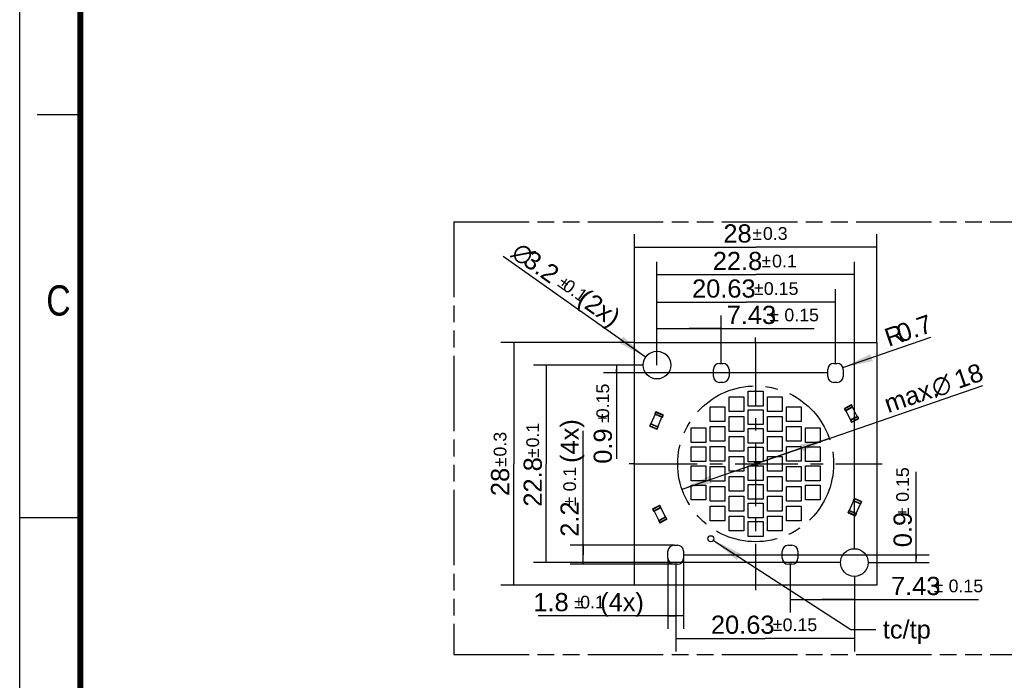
# Model space of a CAD drawing. Header units: millimetres. Extents: x 0 to 210, y 0 to 297.
# Tile 2 of 9: x 0 to 114, y 130 to 206. Entities that reach past the tile are written whole.
import ezdxf
from ezdxf.enums import TextEntityAlignment as Align

# ---------------------------------------------------------------- set-up
doc = ezdxf.new("R2010")
doc.units = ezdxf.units.MM
doc.header["$LTSCALE"] = 19.36
doc.linetypes.add('CENTER', pattern=[0.6, 0.375, -0.075, 0.075, -0.075])
doc.linetypes.add('PHANTOM', pattern=[0.8, 0.45, -0.05, 0.1, -0.05, 0.1, -0.05])
doc.layers.get('0').update_dxf_attribs({"linetype": 'CONTINUOUS'})
for name, color, linetype in [('DEFAULT_1', 7, 'CENTER'), ('DEFAULT_3', 7, 'PHANTOM'), ('Z_DIM_2D', 7, 'CONTINUOUS'), ('Z_NOTICE', 7, 'CONTINUOUS')]:
    doc.layers.add(name, color=color, linetype=linetype)
doc.styles.get("Standard").update_dxf_attribs({"font": 'txt', "width": 0.7})
doc.styles.add('TEXTSTYLE_2', font='txt', dxfattribs={"width": 0.75})
doc.styles.add('TEXTSTYLE_3', font='helveticaneueltw1g-ltcn.otf')
doc.styles.add('TEXTSTYLE_4', font='gdt', dxfattribs={"width": 0.7})
doc.dimstyles.new('DIMSTYLE_1', dxfattribs={"dimtxt": 2.1, "dimasz": 3.5, "dimexe": 1.5, "dimexo": 0, "dimgap": 0.525, "dimtad": 1, "dimdsep": 46, "dimtxsty": 'TEXTSTYLE_3', "dimblk": '_FILLED', "dimblk1": '_FILLED', "dimblk2": '_FILLED', "dimcen": 0.09, "dimclrt": 5, "dimazin": 2, "dimtol": 1, "dimtp": 0.15, "dimtm": 0.15, "dimtfac": 1, "dimtofl": 0, "dimtmove": 0, "dimatfit": 3, "dimldrblk": '_FILLED', "dimfxl": 0, "dimtolj": 1, "dimarcsym": 0})
doc.dimstyles.new('DIMSTYLE_2', dxfattribs={"dimtxt": 2.1, "dimasz": 3.5, "dimexe": 1.5, "dimexo": 0, "dimgap": 0.525, "dimtad": 1, "dimdsep": 46, "dimtxsty": 'TEXTSTYLE_3', "dimblk": '_FILLED', "dimblk1": '_FILLED', "dimblk2": '_FILLED', "dimcen": 0.09, "dimclrt": 5, "dimazin": 2, "dimtol": 1, "dimtp": 0.1, "dimtm": 0.1, "dimtfac": 1, "dimtofl": 0, "dimtmove": 0, "dimatfit": 3, "dimldrblk": '_FILLED', "dimfxl": 0, "dimtolj": 1, "dimarcsym": 0})
doc.dimstyles.new('DIMSTYLE_3', dxfattribs={"dimtxt": 2.1, "dimasz": 3.5, "dimexe": 1.5, "dimexo": 0, "dimgap": 0.525, "dimtad": 1, "dimdsep": 46, "dimtxsty": 'TEXTSTYLE_3', "dimblk": '_FILLED', "dimblk1": '_FILLED', "dimblk2": '_FILLED', "dimcen": 0.09, "dimclrt": 5, "dimazin": 2, "dimtol": 1, "dimtp": 0.3, "dimtm": 0.3, "dimtfac": 1, "dimtofl": 0, "dimtmove": 0, "dimatfit": 3, "dimldrblk": '_FILLED', "dimfxl": 0, "dimtolj": 1, "dimarcsym": 0})
doc.dimstyles.new('DIMSTYLE_4', dxfattribs={"dimtxt": 2.1, "dimasz": 3.5, "dimexe": 1.5, "dimexo": 0, "dimtad": 1, "dimdsep": 46, "dimtxsty": 'TEXTSTYLE_3', "dimblk": '_FILLED', "dimblk1": '_FILLED', "dimblk2": '_FILLED', "dimcen": 0.09, "dimclrt": 5, "dimazin": 2, "dimtol": 1, "dimtp": 0.1, "dimtm": 0.1, "dimtfac": 1, "dimtofl": 0, "dimtmove": 0, "dimatfit": 1, "dimldrblk": '_FILLED', "dimfxl": 0, "dimtolj": 1, "dimarcsym": 0})
doc.dimstyles.new('DIMSTYLE_6', dxfattribs={"dimtxt": 2.1, "dimasz": 3.5, "dimexe": 1.5, "dimexo": 0, "dimtad": 1, "dimdsep": 46, "dimtxsty": 'TEXTSTYLE_3', "dimblk": '_FILLED', "dimblk1": '_FILLED', "dimblk2": '_FILLED', "dimcen": 0.09, "dimclrt": 5, "dimazin": 2, "dimtp": 0.2, "dimtm": 0.2, "dimtfac": 1, "dimtmove": 0, "dimatfit": 2, "dimldrblk": '_FILLED', "dimfxl": 0, "dimtolj": 1, "dimarcsym": 0})
doc.dimstyles.new('DIMSTYLE_7', dxfattribs={"dimtxt": 2.1, "dimasz": 3.5, "dimexe": 1.5, "dimexo": 0, "dimtad": 1, "dimdsep": 46, "dimtxsty": 'TEXTSTYLE_3', "dimblk": '_FILLED', "dimblk1": '_FILLED', "dimblk2": '_FILLED', "dimcen": 0.09, "dimclrt": 5, "dimazin": 2, "dimtp": 0.1, "dimtm": 0.1, "dimtfac": 1, "dimtofl": 0, "dimtmove": 0, "dimatfit": 3, "dimldrblk": '_FILLED', "dimfxl": 0, "dimtolj": 1, "dimarcsym": 0})
doc.dimstyles.get("Standard").update_dxf_attribs({"dimtxt": 3.5, "dimasz": 3.5, "dimexe": 1.5, "dimexo": 0, "dimtad": 1, "dimdsep": 46, "dimtxsty": 'Standard', "dimblk": '_FILLED', "dimblk1": '_FILLED', "dimblk2": '_FILLED', "dimcen": 0.09, "dimclrt": 5, "dimazin": 2, "dimtol": 1, "dimtp": 0.05, "dimtm": 0.05, "dimtfac": 1, "dimtofl": 0, "dimtmove": 0, "dimatfit": 3, "dimldrblk": '_FILLED', "dimfxl": 0, "dimtolj": 1, "dimarcsym": 0})

# ---------------------------------------------------------------- blocks, each defined once
blk = doc.blocks.new('*D2')
at = {"layer": 'Z_DIM_2D', "color": 2, "linetype": 'Continuous', "transparency": 16777216}
for p, q in [((73.6, 166.11), (73.6, 171.83)), ((81.02, 166.31), (81.02, 171.83)), ((73.6, 170.33), (77.31, 170.33)), ((81.02, 170.33), (77.31, 170.33)), ((77.31, 170.33), (91.76, 170.33))]:
    blk.add_line(p, q, dxfattribs=at)
at = {"layer": 'Z_DIM_2D', "color": 5, "linetype": 'Continuous', "transparency": 16777216}
for s, height, style, p in [('7.43', 2.1, 'TEXTSTYLE_3', (81.65, 170.86)), ('`', 1.47, 'TEXTSTYLE_4', (86.59, 171.17)), ('0.15', 1.47, 'TEXTSTYLE_3', (88.31, 171.17))]:
    blk.add_text(s, height=height, dxfattribs=dict(at, style=style)).set_placement(p)
blk = doc.blocks.new('_FILLED')
at = {"color": 0, "linetype": 'ByBlock'}
blk.add_solid([(0, 0), (-1, 0.125), (-1, -0.125)], dxfattribs=at)
blk = doc.blocks.new('_NONE')
blk = doc.blocks.new('*D3')
at = {"layer": 'Z_DIM_2D', "color": 2, "linetype": 'Continuous', "transparency": 16777216}
for p, q in [((73.6, 167.71), (73.6, 174.88)), ((94.22, 166.31), (94.22, 174.88)), ((73.6, 173.38), (83.91, 173.38)), ((94.22, 173.38), (83.91, 173.38))]:
    blk.add_line(p, q, dxfattribs=at)
at = {"layer": 'Z_DIM_2D', "color": 5, "linetype": 'Continuous', "transparency": 16777216}
for s, height, style, p in [('20.63', 2.1, 'TEXTSTYLE_3', (81.32, 173.91)), ('`', 1.47, 'TEXTSTYLE_4', (85.35, 174.22)), ('0.15', 1.47, 'TEXTSTYLE_3', (87.94, 174.22))]:
    blk.add_text(s, height=height, dxfattribs=dict(at, style=style)).set_placement(p, align=Align.CENTER)
blk = doc.blocks.new('*D4')
at = {"layer": 'Z_DIM_2D', "color": 2, "linetype": 'Continuous', "transparency": 16777216}
for p, q in [((73.6, 167.71), (73.6, 178.06)), ((96.4, 144.91), (96.4, 178.06)), ((73.6, 176.56), (85, 176.56)), ((96.4, 176.56), (85, 176.56))]:
    blk.add_line(p, q, dxfattribs=at)
at = {"layer": 'Z_DIM_2D', "color": 5, "linetype": 'Continuous', "transparency": 16777216}
for s, height, style, p in [('22.8', 2.1, 'TEXTSTYLE_3', (82.9, 177.09)), ('`', 1.47, 'TEXTSTYLE_4', (86.23, 177.4)), ('0.1', 1.47, 'TEXTSTYLE_3', (88.32, 177.4))]:
    blk.add_text(s, height=height, dxfattribs=dict(at, style=style)).set_placement(p, align=Align.CENTER)
blk = doc.blocks.new('*D5')
at = {"layer": 'Z_DIM_2D', "color": 2, "linetype": 'Continuous', "transparency": 16777216}
for p, q in [((71, 168.71), (71, 181.24)), ((99, 168.71), (99, 181.24)), ((71, 179.74), (85, 179.74)), ((99, 179.74), (85, 179.74))]:
    blk.add_line(p, q, dxfattribs=at)
at = {"layer": 'Z_DIM_2D', "color": 5, "linetype": 'Continuous', "transparency": 16777216}
for s, height, style, p in [('28', 2.1, 'TEXTSTYLE_3', (82.9, 180.27)), ('`', 1.47, 'TEXTSTYLE_4', (85.17, 180.58)), ('0.3', 1.47, 'TEXTSTYLE_3', (87.26, 180.58))]:
    blk.add_text(s, height=height, dxfattribs=dict(at, style=style)).set_placement(p, align=Align.CENTER)
blk = doc.blocks.new('*D6')
at = {"layer": 'Z_DIM_2D', "color": 2, "linetype": 'Continuous', "transparency": 16777216}
blk.add_line((72.29, 167.04), (55.84, 178.67), dxfattribs=at)
at = {"layer": 'Z_DIM_2D', "color": 2, "linetype": 'Continuous', "transparency": 16777216, "xscale": 3.5, "yscale": 3.5, "zscale": 3.5, "rotation": 324.7268648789}
blk.add_blockref('_FILLED', (72.29, 167.04), dxfattribs=at)
at = {"layer": 'Z_DIM_2D', "color": 5, "linetype": 'Continuous', "transparency": 16777216}
for s, height, style, p in [('n', 2.1, 'TEXTSTYLE_4', (58.43, 177.48)), ('3.2', 2.1, 'TEXTSTYLE_3', (61.31, 175.44)), ('`', 1.47, 'TEXTSTYLE_4', (62.89, 174.71)), ('0.1', 1.47, 'TEXTSTYLE_3', (64.91, 173.29)), (' (2x)', 2.1, 'TEXTSTYLE_3', (68.4, 170.43))]:
    blk.add_text(s, height=height, rotation=-35.2731, dxfattribs=dict(at, style=style)).set_placement(p, align=Align.RIGHT)
blk = doc.blocks.new('*D7')
at = {"layer": 'Z_DIM_2D', "color": 2, "linetype": 'Continuous', "transparency": 16777216}
for p, q in [((72, 166.11), (67.41, 166.11)), ((68.91, 166.11), (68.91, 165.66)), ((93.32, 165.21), (67.41, 165.21)), ((68.91, 165.21), (68.91, 165.66)), ((68.91, 165.66), (68.91, 155.28))]:
    blk.add_line(p, q, dxfattribs=at)
at = {"layer": 'Z_DIM_2D', "color": 5, "linetype": 'Continuous', "transparency": 16777216}
for s, height, style, p in [('0.15', 1.47, 'TEXTSTYLE_3', (68.07, 163.97)), ('`', 1.47, 'TEXTSTYLE_4', (68.07, 160.52)), ('0.9', 2.1, 'TEXTSTYLE_3', (68.39, 158.8))]:
    blk.add_text(s, height=height, rotation=90, dxfattribs=dict(at, style=style)).set_placement(p, align=Align.RIGHT)
blk = doc.blocks.new('*D8')
at = {"layer": 'Z_DIM_2D', "color": 2, "linetype": 'Continuous', "transparency": 16777216}
for p, q in [((65.09, 144.21), (65.09, 158.51)), ((75.57, 145.31), (63.59, 145.31)), ((65.09, 145.31), (65.09, 144.21)), ((65.09, 143.11), (65.09, 144.21)), ((75.57, 143.11), (63.59, 143.11))]:
    blk.add_line(p, q, dxfattribs=at)
at = {"layer": 'Z_DIM_2D', "color": 5, "linetype": 'Continuous', "transparency": 16777216}
for s, height, style, p in [(' (4x)', 2.1, 'TEXTSTYLE_3', (64.56, 154)), ('0.1', 1.47, 'TEXTSTYLE_3', (64.25, 151.53)), ('2.2', 2.1, 'TEXTSTYLE_3', (64.56, 146.29)), ('`', 1.47, 'TEXTSTYLE_4', (64.25, 149.82))]:
    blk.add_text(s, height=height, rotation=90, dxfattribs=dict(at, style=style)).set_placement(p)
blk = doc.blocks.new('*D9')
at = {"layer": 'Z_DIM_2D', "color": 2, "linetype": 'Continuous', "transparency": 16777216}
for p, q in [((74.87, 143.81), (74.87, 135.67)), ((76.67, 143.81), (76.67, 135.67)), ((75.77, 137.17), (59.87, 137.17)), ((74.87, 137.17), (75.77, 137.17)), ((76.67, 137.17), (75.77, 137.17))]:
    blk.add_line(p, q, dxfattribs=at)
at = {"layer": 'Z_DIM_2D', "color": 5, "linetype": 'Continuous', "transparency": 16777216}
for s, height, style, p in [(' (4x)', 2.1, 'TEXTSTYLE_3', (72.09, 137.69)), ('1.8', 2.1, 'TEXTSTYLE_3', (63.4, 137.69)), ('`', 1.47, 'TEXTSTYLE_4', (65.11, 138.01)), ('0.1', 1.47, 'TEXTSTYLE_3', (67.58, 138.01))]:
    blk.add_text(s, height=height, dxfattribs=dict(at, style=style)).set_placement(p, align=Align.RIGHT)
blk = doc.blocks.new('*D10')
at = {"layer": 'Z_DIM_2D', "color": 2, "linetype": 'Continuous', "transparency": 16777216}
for p, q in [((72, 166.11), (59.32, 166.11)), ((60.82, 166.11), (60.82, 154.71)), ((60.82, 143.31), (60.82, 154.71)), ((94.8, 143.31), (59.32, 143.31))]:
    blk.add_line(p, q, dxfattribs=at)
at = {"layer": 'Z_DIM_2D', "color": 5, "linetype": 'Continuous', "transparency": 16777216}
for s, height, style, p in [('0.1', 1.47, 'TEXTSTYLE_3', (59.98, 158.04)), ('`', 1.47, 'TEXTSTYLE_4', (59.98, 155.95)), ('22.8', 2.1, 'TEXTSTYLE_3', (60.3, 152.62))]:
    blk.add_text(s, height=height, rotation=90, dxfattribs=dict(at, style=style)).set_placement(p, align=Align.CENTER)
blk = doc.blocks.new('*D11')
at = {"layer": 'Z_DIM_2D', "color": 2, "linetype": 'Continuous', "transparency": 16777216}
for p, q in [((71, 168.71), (55.55, 168.71)), ((57.05, 168.71), (57.05, 154.71)), ((57.05, 140.71), (57.05, 154.71)), ((71, 140.71), (55.55, 140.71))]:
    blk.add_line(p, q, dxfattribs=at)
at = {"layer": 'Z_DIM_2D', "color": 5, "linetype": 'Continuous', "transparency": 16777216}
for s, height, style, p in [('0.3', 1.47, 'TEXTSTYLE_3', (56.21, 156.98)), ('`', 1.47, 'TEXTSTYLE_4', (56.21, 154.89)), ('28', 2.1, 'TEXTSTYLE_3', (56.53, 152.62))]:
    blk.add_text(s, height=height, rotation=90, dxfattribs=dict(at, style=style)).set_placement(p, align=Align.CENTER)
blk = doc.blocks.new('*D12')
at = {"layer": 'Z_DIM_2D', "color": 2, "linetype": 'Continuous', "transparency": 16777216}
for p, q in [((75.77, 143.11), (75.77, 133.05)), ((96.4, 141.71), (96.4, 133.05)), ((75.77, 134.55), (86.08, 134.55)), ((96.4, 134.55), (86.08, 134.55))]:
    blk.add_line(p, q, dxfattribs=at)
at = {"layer": 'Z_DIM_2D', "color": 5, "linetype": 'Continuous', "transparency": 16777216}
for s, height, style, p in [('20.63', 2.1, 'TEXTSTYLE_3', (83.5, 135.08)), ('`', 1.47, 'TEXTSTYLE_4', (87.53, 135.39)), ('0.15', 1.47, 'TEXTSTYLE_3', (90.11, 135.39))]:
    blk.add_text(s, height=height, dxfattribs=dict(at, style=style)).set_placement(p, align=Align.CENTER)
blk = doc.blocks.new('*D13')
at = {"layer": 'Z_DIM_2D', "color": 2, "linetype": 'Continuous', "transparency": 16777216}
for p, q in [((88.97, 143.11), (88.97, 137.54)), ((96.4, 141.71), (96.4, 137.54)), ((88.97, 139.04), (92.68, 139.04)), ((96.4, 139.04), (92.68, 139.04)), ((92.68, 139.04), (110.73, 139.04))]:
    blk.add_line(p, q, dxfattribs=at)
at = {"layer": 'Z_DIM_2D', "color": 5, "linetype": 'Continuous', "transparency": 16777216}
for s, height, style, p in [('7.43', 2.1, 'TEXTSTYLE_3', (100.63, 139.56)), ('`', 1.47, 'TEXTSTYLE_4', (105.56, 139.88)), ('0.15', 1.47, 'TEXTSTYLE_3', (107.28, 139.88))]:
    blk.add_text(s, height=height, dxfattribs=dict(at, style=style)).set_placement(p)
blk = doc.blocks.new('*D16')
at = {"layer": 'Z_DIM_2D', "color": 2, "linetype": 'Continuous', "transparency": 16777216}
for p, q in [((85, 154.71), (111.23, 163.77)), ((93.5, 157.65), (85, 154.71)), ((76.49, 151.77), (85, 154.71))]:
    blk.add_line(p, q, dxfattribs=at)
at = {"layer": 'Z_DIM_2D', "color": 2, "linetype": 'Continuous', "transparency": 16777216, "xscale": 3.5, "yscale": 3.5, "zscale": 3.5}
for p, rotation in [((93.5, 157.65), 19.0510558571), ((76.49, 151.77), 199.0510558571)]:
    blk.add_blockref('_FILLED', p, dxfattribs=dict(at, rotation=rotation))
at = {"layer": 'Z_DIM_2D', "color": 5, "linetype": 'Continuous', "transparency": 16777216}
for s, style, p in [('18', 'TEXTSTYLE_3', (108.39, 163.35)), ('max. ', 'TEXTSTYLE_3', (100.29, 160.55)), ('n', 'TEXTSTYLE_4', (105.75, 162.43))]:
    blk.add_text(s, height=2.1, rotation=19.0511, dxfattribs=dict(at, style=style)).set_placement(p)
blk = doc.blocks.new('*D17')
at = {"layer": 'Z_DIM_2D', "color": 2, "linetype": 'Continuous', "transparency": 16777216}
for p, q in [((103.54, 143.76), (103.54, 153.78)), ((76.67, 144.21), (105.04, 144.21)), ((98, 143.31), (105.04, 143.31)), ((103.54, 144.21), (103.54, 143.76)), ((103.54, 143.31), (103.54, 143.76))]:
    blk.add_line(p, q, dxfattribs=at)
at = {"layer": 'Z_DIM_2D', "color": 5, "linetype": 'Continuous', "transparency": 16777216}
for s, height, style, p in [('0.15', 1.47, 'TEXTSTYLE_3', (102.7, 150.32)), ('`', 1.47, 'TEXTSTYLE_4', (102.7, 148.61)), ('0.9', 2.1, 'TEXTSTYLE_3', (103.02, 145.08))]:
    blk.add_text(s, height=height, rotation=90, dxfattribs=dict(at, style=style)).set_placement(p)
blk = doc.blocks.new('*D18')
at = {"layer": 'Z_DIM_2D', "color": 2, "linetype": 'Continuous', "transparency": 16777216}
blk.add_line((95.08, 165.84), (105.24, 169.34), dxfattribs=at)
at = {"layer": 'Z_DIM_2D', "color": 2, "linetype": 'Continuous', "transparency": 16777216, "xscale": 3.5, "yscale": 3.5, "zscale": 3.5, "rotation": 199.0124666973}
blk.add_blockref('_FILLED', (95.08, 165.84), dxfattribs=at)
at = {"layer": 'Z_DIM_2D', "color": 5, "linetype": 'Continuous', "transparency": 16777216, "style": 'TEXTSTYLE_3'}
for s, p in [('0.7', (101.73, 168.69)), ('R', (100.34, 168.21))]:
    blk.add_text(s, height=2.1, rotation=19.0125, dxfattribs=at).set_placement(p)

msp = doc.modelspace()

# ---------------------------------------------------------------- linework, layer by layer
at = {"color": 2, "linetype": 'Continuous'}
for p, q in [((0, 0), (0, 297)), ((7, 195), (2, 195)), ((0, 148.5), (7, 148.5))]:
    msp.add_line(p, q, dxfattribs=at)
at = {"color": 7, "linetype": 'Continuous'}
for p, q in [((70.995, 140.712), (70.995, 168.712)), ((70.995, 168.712), (98.995, 168.712)), ((84.995, 168.712), (84.995, 169.314)), ((98.995, 168.712), (98.995, 140.712)), ((80.82, 166.312), (81.22, 166.312)), ((94.02, 166.312), (94.42, 166.312)), ((80.12, 164.812), (80.12, 165.612)), ((81.92, 165.612), (81.92, 164.812)), ((93.32, 164.812), (93.32, 165.612)), ((95.12, 165.612), (95.12, 164.812)), ((81.22, 164.112), (80.82, 164.112)), ((94.42, 164.112), (94.02, 164.112)), ((84.145, 161.387), (84.145, 163.087)), ((84.145, 163.087), (85.845, 163.087)), ((85.845, 163.087), (85.845, 161.387)), ((81.945, 160.762), (81.945, 162.462)), ((81.945, 162.462), (83.645, 162.462)), ((83.645, 162.462), (83.645, 160.762)), ((86.345, 160.762), (86.345, 162.462)), ((86.345, 162.462), (88.045, 162.462)), ((88.045, 162.462), (88.045, 160.762)), ((96.036, 161.511), (95.265, 161.107)), ((96.192, 161.299), (96.09, 161.494)), ((73.38, 160.435), (72.9, 159.336)), ((73.448, 160.69), (73.36, 160.488)), ((73.38, 160.435), (74.178, 160.087)), ((74.298, 160.362), (73.5, 160.71)), ((79.745, 159.612), (79.745, 161.312)), ((79.745, 161.312), (81.445, 161.312)), ((81.445, 161.312), (81.445, 159.612)), ((83.645, 160.762), (81.945, 160.762)), ((85.845, 161.387), (84.145, 161.387)), ((84.145, 159.237), (84.145, 160.937)), ((84.145, 160.937), (85.845, 160.937)), ((85.845, 160.937), (85.845, 159.237)), ((88.045, 160.762), (86.345, 160.762)), ((88.545, 159.612), (88.545, 161.312)), ((88.545, 161.312), (90.245, 161.312)), ((90.245, 161.312), (90.245, 159.612)), ((95.249, 161.053), (95.351, 160.858)), ((95.405, 160.841), (96.175, 161.245)), ((95.405, 160.841), (95.961, 159.778)), ((96.732, 160.182), (96.175, 161.245)), ((72.848, 159.315), (72.76, 159.113)), ((73.698, 158.988), (72.9, 159.336)), ((73.698, 158.988), (74.178, 160.087)), ((74.23, 160.108), (74.318, 160.31)), ((81.445, 159.612), (79.745, 159.612)), ((81.945, 158.462), (81.945, 160.162)), ((81.945, 160.162), (83.645, 160.162)), ((83.645, 160.162), (83.645, 158.462)), ((85.845, 159.237), (84.145, 159.237)), ((86.345, 158.462), (86.345, 160.162)), ((86.345, 160.162), (88.045, 160.162)), ((88.045, 160.162), (88.045, 158.462)), ((90.245, 159.612), (88.545, 159.612)), ((95.945, 159.724), (96.047, 159.529)), ((96.732, 160.182), (95.961, 159.778)), ((96.101, 159.512), (96.871, 159.916)), ((96.888, 159.97), (96.786, 160.165)), ((72.78, 159.061), (73.578, 158.713)), ((73.63, 158.733), (73.718, 158.935)), ((77.545, 157.162), (77.545, 158.862)), ((77.545, 158.862), (79.245, 158.862)), ((79.245, 158.862), (79.245, 157.162)), ((79.745, 157.312), (79.745, 159.012)), ((79.745, 159.012), (81.445, 159.012)), ((81.445, 159.012), (81.445, 157.312)), ((83.645, 158.462), (81.945, 158.462)), ((84.145, 157.087), (84.145, 158.787)), ((84.145, 158.787), (85.845, 158.787)), ((85.845, 158.787), (85.845, 157.087)), ((88.045, 158.462), (86.345, 158.462)), ((88.545, 157.312), (88.545, 159.012)), ((88.545, 159.012), (90.245, 159.012)), ((90.245, 159.012), (90.245, 157.312)), ((90.745, 158.862), (92.445, 158.862)), ((90.745, 157.162), (90.745, 158.862)), ((92.445, 158.862), (92.445, 157.162)), ((79.245, 157.162), (77.545, 157.162)), ((81.445, 157.312), (79.745, 157.312)), ((81.945, 156.162), (81.945, 157.862)), ((81.945, 157.862), (83.645, 157.862)), ((83.645, 157.862), (83.645, 156.162)), ((85.845, 157.087), (84.145, 157.087)), ((86.345, 156.162), (86.345, 157.862)), ((86.345, 157.862), (88.045, 157.862)), ((88.045, 157.862), (88.045, 156.162)), ((90.245, 157.312), (88.545, 157.312)), ((92.445, 157.162), (90.745, 157.162)), ((77.545, 154.962), (77.545, 156.662)), ((77.545, 156.662), (79.245, 156.662)), ((79.245, 156.662), (79.245, 154.962)), ((79.745, 155.012), (79.745, 156.712)), ((79.745, 156.712), (81.445, 156.712)), ((81.445, 156.712), (81.445, 155.012)), ((83.645, 156.162), (81.945, 156.162)), ((84.145, 154.937), (84.145, 156.637)), ((84.145, 156.637), (85.845, 156.637)), ((85.845, 156.637), (85.845, 154.937)), ((88.045, 156.162), (86.345, 156.162)), ((88.545, 156.712), (90.245, 156.712)), ((88.545, 155.012), (88.545, 156.712)), ((90.245, 156.712), (90.245, 155.012)), ((90.745, 156.662), (92.445, 156.662)), ((90.745, 154.962), (90.745, 156.662)), ((92.445, 156.662), (92.445, 154.962)), ((70.995, 154.712), (70.393, 154.712)), ((79.245, 154.962), (77.545, 154.962)), ((81.445, 155.012), (79.745, 155.012)), ((81.945, 153.862), (81.945, 155.562)), ((81.945, 155.562), (83.645, 155.562)), ((83.645, 155.562), (83.645, 153.862)), ((85.845, 154.937), (84.145, 154.937)), ((85.245, 154.962), (84.745, 154.462)), ((85.245, 154.462), (84.745, 154.962)), ((86.345, 153.862), (86.345, 155.562)), ((86.345, 155.562), (88.045, 155.562)), ((88.045, 155.562), (88.045, 153.862)), ((90.245, 155.012), (88.545, 155.012)), ((92.445, 154.962), (90.745, 154.962)), ((98.995, 154.712), (99.598, 154.712)), ((77.545, 152.762), (77.545, 154.462)), ((77.545, 154.462), (79.245, 154.462)), ((79.245, 154.462), (79.245, 152.762)), ((79.745, 152.712), (79.745, 154.412)), ((79.745, 154.412), (81.445, 154.412)), ((81.445, 154.412), (81.445, 152.712)), ((83.645, 153.862), (81.945, 153.862)), ((84.145, 152.787), (84.145, 154.487)), ((84.145, 154.487), (85.845, 154.487)), ((85.845, 154.487), (85.845, 152.787)), ((88.045, 153.862), (86.345, 153.862)), ((88.545, 154.412), (90.245, 154.412)), ((88.545, 152.712), (88.545, 154.412)), ((90.245, 154.412), (90.245, 152.712)), ((90.745, 154.462), (92.445, 154.462)), ((90.745, 152.762), (90.745, 154.462)), ((92.445, 154.462), (92.445, 152.762)), ((79.245, 152.762), (77.545, 152.762)), ((81.445, 152.712), (79.745, 152.712)), ((81.945, 151.562), (81.945, 153.262)), ((81.945, 153.262), (83.645, 153.262)), ((83.645, 153.262), (83.645, 151.562)), ((85.845, 152.787), (84.145, 152.787)), ((86.345, 153.262), (88.045, 153.262)), ((86.345, 151.562), (86.345, 153.262)), ((88.045, 153.262), (88.045, 151.562)), ((90.245, 152.712), (88.545, 152.712)), ((92.445, 152.762), (90.745, 152.762)), ((77.545, 150.562), (77.545, 152.262)), ((77.545, 152.262), (79.245, 152.262)), ((79.245, 152.262), (79.245, 150.562)), ((79.745, 150.412), (79.745, 152.112)), ((79.745, 152.112), (81.445, 152.112)), ((81.445, 152.112), (81.445, 150.412)), ((83.645, 151.562), (81.945, 151.562)), ((84.145, 152.337), (85.845, 152.337)), ((84.145, 150.637), (84.145, 152.337)), ((85.845, 152.337), (85.845, 150.637)), ((88.045, 151.562), (86.345, 151.562)), ((88.545, 152.112), (90.245, 152.112)), ((88.545, 150.412), (88.545, 152.112)), ((90.245, 152.112), (90.245, 150.412)), ((90.745, 152.262), (92.445, 152.262)), ((90.745, 150.562), (90.745, 152.262)), ((92.445, 152.262), (92.445, 150.562)), ((79.245, 150.562), (77.545, 150.562)), ((81.445, 150.412), (79.745, 150.412)), ((81.945, 149.262), (81.945, 150.962)), ((81.945, 150.962), (83.645, 150.962)), ((83.645, 150.962), (83.645, 149.262)), ((85.845, 150.637), (84.145, 150.637)), ((84.145, 150.187), (85.845, 150.187)), ((84.145, 148.487), (84.145, 150.187)), ((85.845, 150.187), (85.845, 148.487)), ((86.345, 150.962), (88.045, 150.962)), ((86.345, 149.262), (86.345, 150.962)), ((88.045, 150.962), (88.045, 149.262)), ((90.245, 150.412), (88.545, 150.412)), ((92.445, 150.562), (90.745, 150.562)), ((96.293, 150.435), (95.813, 149.336)), ((96.361, 150.69), (96.273, 150.488)), ((96.293, 150.435), (97.091, 150.087)), ((97.211, 150.362), (96.413, 150.71)), ((97.143, 150.108), (97.231, 150.31)), ((73.103, 149.453), (73.205, 149.258)), ((73.89, 149.911), (73.12, 149.507)), ((73.259, 149.241), (74.029, 149.645)), ((73.259, 149.241), (73.816, 148.178)), ((74.046, 149.699), (73.944, 149.894)), ((74.586, 148.582), (74.029, 149.645)), ((79.745, 148.112), (79.745, 149.812)), ((79.745, 149.812), (81.445, 149.812)), ((81.445, 149.812), (81.445, 148.112)), ((83.645, 149.262), (81.945, 149.262)), ((88.045, 149.262), (86.345, 149.262)), ((88.545, 149.812), (90.245, 149.812)), ((88.545, 148.112), (88.545, 149.812)), ((90.245, 149.812), (90.245, 148.112)), ((95.761, 149.315), (95.673, 149.113)), ((95.693, 149.061), (96.491, 148.713)), ((96.611, 148.988), (95.813, 149.336)), ((96.611, 148.988), (97.091, 150.087)), ((73.799, 148.124), (73.901, 147.929)), ((74.586, 148.582), (73.816, 148.178)), ((73.955, 147.912), (74.725, 148.316)), ((74.742, 148.37), (74.64, 148.565)), ((81.445, 148.112), (79.745, 148.112)), ((81.945, 148.662), (83.645, 148.662)), ((81.945, 146.962), (81.945, 148.662)), ((83.645, 148.662), (83.645, 146.962)), ((85.845, 148.487), (84.145, 148.487)), ((84.145, 148.037), (85.845, 148.037)), ((84.145, 146.337), (84.145, 148.037)), ((85.845, 148.037), (85.845, 146.337)), ((86.345, 148.662), (88.045, 148.662)), ((86.345, 146.962), (86.345, 148.662)), ((88.045, 148.662), (88.045, 146.962)), ((90.245, 148.112), (88.545, 148.112)), ((96.543, 148.733), (96.631, 148.935)), ((83.645, 146.962), (81.945, 146.962)), ((88.045, 146.962), (86.345, 146.962)), ((85.845, 146.337), (84.145, 146.337)), ((74.87, 143.812), (74.87, 144.612)), ((75.57, 145.312), (75.97, 145.312)), ((76.67, 144.612), (76.67, 143.812)), ((88.07, 143.812), (88.07, 144.612)), ((88.77, 145.312), (89.17, 145.312)), ((89.87, 144.612), (89.87, 143.812)), ((75.97, 143.112), (75.57, 143.112)), ((89.17, 143.112), (88.77, 143.112)), ((98.995, 140.712), (70.995, 140.712)), ((84.995, 140.712), (84.995, 140.109))]:
    msp.add_line(p, q, dxfattribs=at)
at = {"color": 9, "linetype": 'Continuous'}
for p, q in [((95.249, 161.053), (96.09, 161.494)), ((96.036, 161.511), (96.175, 161.245)), ((74.23, 160.108), (73.36, 160.488)), ((73.38, 160.435), (73.5, 160.71)), ((73.448, 160.69), (74.318, 160.31)), ((74.298, 160.362), (74.178, 160.087)), ((95.405, 160.841), (95.265, 161.107)), ((96.192, 161.299), (95.351, 160.858)), ((72.78, 159.061), (72.9, 159.336)), ((72.848, 159.315), (73.718, 158.935)), ((95.945, 159.724), (96.786, 160.165)), ((96.101, 159.512), (95.961, 159.778)), ((96.888, 159.97), (96.047, 159.529)), ((96.732, 160.182), (96.871, 159.916)), ((73.63, 158.733), (72.76, 159.113)), ((73.698, 158.988), (73.578, 158.713)), ((97.143, 150.108), (96.273, 150.488)), ((96.293, 150.435), (96.413, 150.71)), ((96.361, 150.69), (97.231, 150.31)), ((97.211, 150.362), (97.091, 150.087)), ((73.103, 149.453), (73.944, 149.894)), ((73.259, 149.241), (73.12, 149.507)), ((74.046, 149.699), (73.205, 149.258)), ((73.89, 149.911), (74.029, 149.645)), ((96.543, 148.733), (95.673, 149.113)), ((95.693, 149.061), (95.813, 149.336)), ((95.761, 149.315), (96.631, 148.935)), ((96.611, 148.988), (96.491, 148.713)), ((73.799, 148.124), (74.64, 148.565)), ((73.955, 147.912), (73.816, 148.178)), ((74.742, 148.37), (73.901, 147.929)), ((74.586, 148.582), (74.725, 148.316))]:
    msp.add_line(p, q, dxfattribs=at)
at = {"color": 7, "linetype": 'Continuous', "const_width": 0.7}
msp.add_lwpolyline([(7, 7), (7, 290)], dxfattribs=at)
at = {"color": 7, "linetype": 'Continuous'}
for centre, radius in [((73.595, 166.112), 1.6), ((79.82, 146.062), 0.35), ((96.395, 143.312), 1.6)]:
    msp.add_circle(centre, radius, dxfattribs=at)
for centre, radius, start, end in [((80.82, 165.612), 0.7, 90, 180), ((81.22, 165.612), 0.7, 0, 90), ((94.02, 165.612), 0.7, 90, 180), ((94.42, 165.612), 0.7, 0, 90), ((80.82, 164.812), 0.7, 180, 270), ((81.22, 164.812), 0.7, 270, 360), ((94.02, 164.812), 0.7, 180, 270), ((94.42, 164.812), 0.7, 270, 360), ((96.055, 161.475), 0.04, 27.64552, 117.64552), ((73.396, 160.472), 0.04, 156.42182, 246.42182), ((73.484, 160.674), 0.04, 66.42182, 156.42182), ((74.282, 160.326), 0.04, 336.42182, 66.42182), ((95.284, 161.071), 0.04, 117.64552, 207.64552), ((95.386, 160.877), 0.04, 207.64552, 297.64552), ((96.157, 161.28), 0.04, 297.64552, 27.64552), ((72.884, 159.299), 0.04, 66.42182, 156.42182), ((74.194, 160.124), 0.04, 246.42182, 336.42182), ((95.98, 159.743), 0.04, 117.64552, 207.64552), ((96.082, 159.548), 0.04, 207.64552, 297.64552), ((96.751, 160.146), 0.04, 27.64552, 117.64552), ((96.853, 159.952), 0.04, 297.64552, 27.64552), ((72.796, 159.097), 0.04, 156.42182, 246.42182), ((73.594, 158.749), 0.04, 246.42182, 336.42182), ((73.682, 158.951), 0.04, 336.42182, 66.42182), ((96.309, 150.472), 0.04, 156.42203, 246.42203), ((96.397, 150.674), 0.04, 66.42203, 156.42203), ((97.107, 150.124), 0.04, 246.42203, 336.42203), ((97.195, 150.326), 0.04, 336.42203, 66.42203), ((73.138, 149.472), 0.04, 117.64528, 207.64528), ((73.24, 149.277), 0.04, 207.64528, 297.64528), ((73.909, 149.875), 0.04, 27.64528, 117.64528), ((74.011, 149.68), 0.04, 297.64528, 27.64528), ((95.709, 149.097), 0.04, 156.42203, 246.42203), ((95.797, 149.299), 0.04, 66.42203, 156.42203), ((96.595, 148.951), 0.04, 336.42203, 66.42203), ((73.834, 148.143), 0.04, 117.64528, 207.64528), ((73.936, 147.948), 0.04, 207.64528, 297.64528), ((74.605, 148.546), 0.04, 27.64528, 117.64528), ((74.707, 148.352), 0.04, 297.64528, 27.64528), ((96.507, 148.749), 0.04, 246.42203, 336.42203), ((75.57, 144.612), 0.7, 90, 180), ((75.97, 144.612), 0.7, 0, 90), ((88.77, 144.612), 0.7, 90, 180), ((89.17, 144.612), 0.7, 0, 90), ((75.57, 143.812), 0.7, 180, 270), ((75.97, 143.812), 0.7, 270, 360), ((88.77, 143.812), 0.7, 180, 270), ((89.17, 143.812), 0.7, 270, 360)]:
    msp.add_arc(centre, radius, start, end, dxfattribs=at)
at = {"layer": 'DEFAULT_1', "color": 7, "linetype": 'CENTER'}
for p, q in [((84.995, 168.712), (84.995, 140.712)), ((70.995, 154.712), (98.995, 154.712))]:
    msp.add_line(p, q, dxfattribs=at)
msp.add_circle((84.995, 154.712), 9, dxfattribs=at)
at = {"layer": 'DEFAULT_3', "color": 91, "linetype": 'PHANTOM', "true_color": 0x80ff80}
for p, q in [((50.129, 182.68), (50.129, 132.68)), ((50.129, 182.68), (150.129, 182.68)), ((50.129, 132.68), (150.129, 132.68))]:
    msp.add_line(p, q, dxfattribs=at)

# ---------------------------------------------------------------- texts
at = {"color": 5, "linetype": 'Continuous', "style": 'TEXTSTYLE_2', "width": 0.833333}
msp.add_text('C', height=3.5, dxfattribs=at).set_placement((3.07, 171.834))
at = {"layer": 'Z_NOTICE', "color": 5, "linetype": 'Continuous', "style": 'TEXTSTYLE_3'}
msp.add_text(' tc/tp', height=2.1, dxfattribs=at).set_placement((98.867, 134.533))

# ---------------------------------------------------------------- dimensions: what is measured, and where the dimension line sits
at = {"layer": 'Z_DIM_2D', "color": 2, "linetype": 'Continuous'}
for base, p1, p2, dimstyle, picture, middle in [((98.995, 179.744), (70.995, 168.712), (98.995, 168.712), 'DIMSTYLE_3', '*D5', (84.995, 179.744)), ((96.395, 176.563), (73.595, 167.712), (96.395, 144.912), 'DIMSTYLE_2', '*D4', (84.995, 176.563)), ((94.22048818, 173.380553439), (73.59548818, 167.711505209), (94.22048818, 166.311505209), 'DIMSTYLE_1', '*D3', (83.90798818, 173.380553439)), ((81.02048818, 170.333198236), (73.59548818, 166.111505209), (81.02048818, 166.311505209), 'DIMSTYLE_1', '*D2', (86.708495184, 170.333198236)), ((96.39548818, 134.553504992), (75.77048818, 143.111505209), (96.39548818, 141.711505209), 'DIMSTYLE_1', '*D12', (86.08298818, 134.553504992)), ((96.39548818, 139.03602944), (88.97048818, 143.111505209), (96.39548818, 141.711505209), 'DIMSTYLE_1', '*D13', (105.679104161, 139.03602944))]:
    dim = msp.add_linear_dim(base=base, p1=p1, p2=p2, dimstyle=dimstyle, override={"dimblk1": 'NONE', "dimblk2": 'NONE', "dimsah": 1}, dxfattribs=at)
    dim.commit()
    dim.dimension.update_dxf_attribs({"geometry": picture, "text_midpoint": middle, "dimtype": 160})
for p1, p2, text, dimstyle, picture, middle in [((72.289, 167.035), (74.902, 165.188), '%%c<> (2x)', 'DIMSTYLE_4', '*D6', (62.881, 175.619)), ((93.503, 157.649), (76.488, 151.774), 'max. %%c<>', 'DIMSTYLE_6', '*D16', (105.334, 163.401))]:
    dim = msp.add_diameter_dim_2p(p1=p1, p2=p2, text=text, dimstyle=dimstyle, override={"dimpost": '<>'}, dxfattribs=at)
    dim.commit()
    dim.dimension.update_dxf_attribs({"geometry": picture, "text_midpoint": middle, "dimtype": 163})
dim = msp.add_radius_dim(center=(94.42, 165.612), mpoint=(95.082, 165.84), text='R<>', dimstyle='DIMSTYLE_7', override={"dimpost": '<>'}, dxfattribs=at)
dim.commit()
dim.dimension.update_dxf_attribs({"geometry": '*D18', "text_midpoint": (102.363, 170.014), "dimtype": 164})
for base, p1, p2, angle, dimstyle, picture, middle in [((57.052, 168.712), (70.995, 140.712), (70.995, 168.712), 90, 'DIMSTYLE_3', '*D11', (57.052, 154.712)), ((60.823, 143.312), (71.995, 166.112), (94.795, 143.312), 270, 'DIMSTYLE_2', '*D10', (60.823, 154.712)), ((68.915, 165.212), (71.995, 166.112), (93.32, 165.212), 270, 'DIMSTYLE_1', '*D7', (68.915, 159.625)), ((103.542, 144.212), (97.995, 143.312), (76.67, 144.212), 90, 'DIMSTYLE_1', '*D17', (103.542, 149.43))]:
    dim = msp.add_linear_dim(base=base, p1=p1, p2=p2, angle=angle, dimstyle=dimstyle, override={"dimblk1": 'NONE', "dimblk2": 'NONE', "dimsah": 1}, dxfattribs=at)
    dim.commit()
    dim.dimension.update_dxf_attribs({"geometry": picture, "text_midpoint": middle, "dimtype": 160})
dim = msp.add_linear_dim(base=(65.087, 143.112), p1=(75.57, 145.312), p2=(75.57, 143.112), angle=270, text='<> (4x)', dimstyle='DIMSTYLE_2', override={"dimblk1": 'NONE', "dimblk2": 'NONE', "dimsah": 1}, dxfattribs=at)
dim.commit()
dim.dimension.update_dxf_attribs({"geometry": '*D8', "text_midpoint": (65.087, 152.399), "dimtype": 160})
dim = msp.add_linear_dim(base=(76.67, 137.166), p1=(74.87, 143.812), p2=(76.67, 143.812), text='<> (4x)', dimstyle='DIMSTYLE_2', override={"dimblk1": 'NONE', "dimblk2": 'NONE', "dimsah": 1}, dxfattribs=at)
dim.commit()
dim.dimension.update_dxf_attribs({"geometry": '*D9', "text_midpoint": (65.978, 137.166), "dimtype": 160})

# ---------------------------------------------------------------- leaders
at = {"layer": 'Z_NOTICE', "color": 2, "linetype": 'Continuous'}
msp.add_leader([(80.114, 145.871), (95.994, 135.583), (98.867, 135.583)], dimstyle='Standard', override={"dimtad": 0}, dxfattribs=at)

doc.saveas('drawing.dxf')
